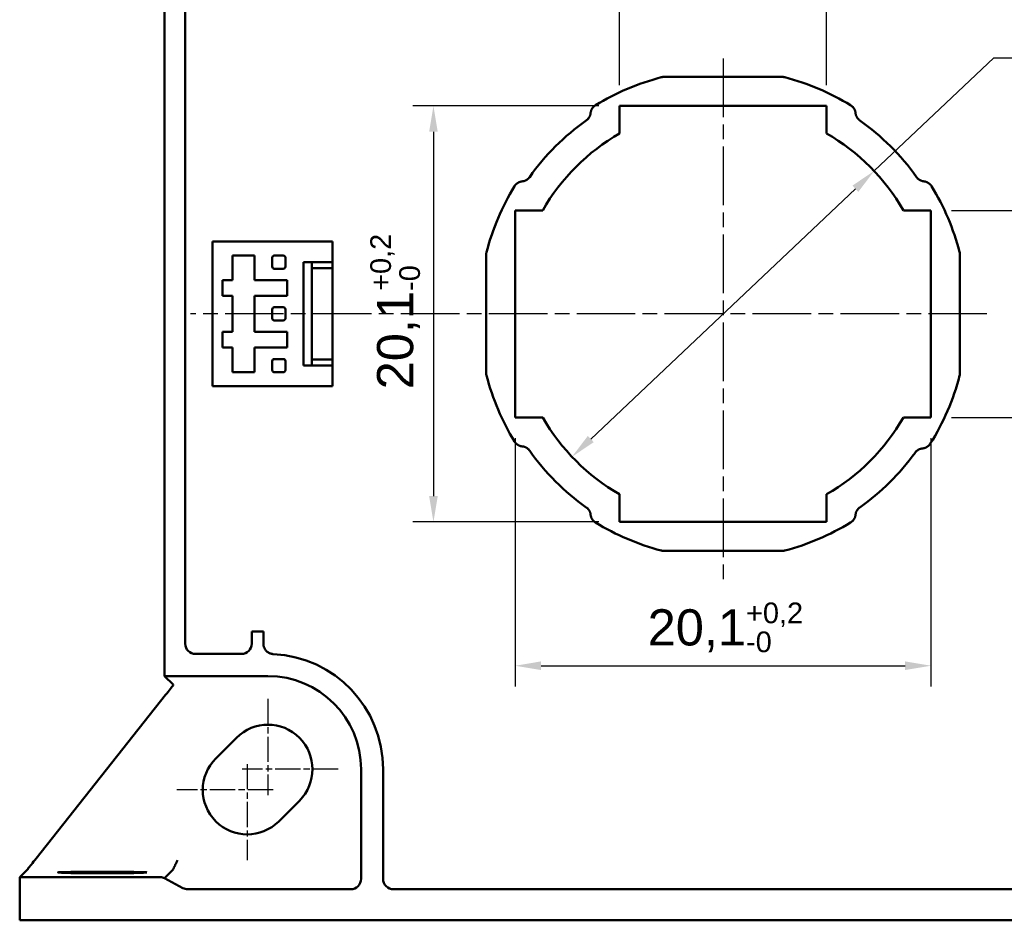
# Model space of a CAD drawing. Header units: millimetres. Extents: x 11 to 160, y 13 to 142.
# Tile 2 of 5: x 16 to 64, y 75 to 118. Entities that reach past the tile are written whole.
import ezdxf

# ---------------------------------------------------------------- set-up
doc = ezdxf.new("R2010")
doc.units = ezdxf.units.MM
doc.header["$LTSCALE"] = 0.5
doc.linetypes.add('CHAIN', pattern=[0.3543, 0.2362, -0.0295, 0.0591, -0.0295])
doc.linetypes.add('LONG_DASH_DOTTED', pattern=[0.3001, 0.2362, -0.0295, 0.0049, -0.0295])
for name, color, linetype, lineweight in [('Arêtes visibles(GABARIT)', 7, 'Continuous', 50), ('Cotes(GABARIT)', 7, 'Continuous', 25), ('Marque de centre(GABARIT)', 7, 'LONG_DASH_DOTTED', 25)]:
    doc.layers.add(name, color=color, linetype=linetype, lineweight=lineweight)
doc.styles.add('Courant-BSI', font='arial.ttf')
doc.dimstyles.new('MS-Relais', dxfattribs={"dimscale": 0.5, "dimtxt": 3.5, "dimasz": 2.5, "dimexe": 2, "dimexo": 2, "dimgap": 0.3, "dimtad": 1, "dimtoh": 1, "dimrnd": 1e-08, "dimtxsty": 'Courant-BSI', "dimcen": 0.09, "dimdle": 6, "dimclrd": 7, "dimclre": 7, "dimclrt": 7, "dimazin": 2, "dimtfac": 0.571429, "dimtmove": 0, "dimatfit": 3, "dimfxl": 1, "dimtolj": 1, "dimlwd": 25, "dimlwe": 25, "dimarcsym": 0})

# ---------------------------------------------------------------- blocks, each defined once
blk = doc.blocks.new('*D23')
at = {"layer": 'Cotes(GABARIT)', "color": 7, "linetype": 'Continuous', "lineweight": 25}
for p, q in [((57.713, 110.795), (63.491, 116.258)), ((63.491, 116.258), (64.741, 116.258)), ((44.016, 97.844), (56.805, 109.936))]:
    blk.add_line(p, q, dxfattribs=at)
at = {"layer": 'Cotes(GABARIT)', "color": 7, "linetype": 'Continuous'}
for points in [[(56.662, 110.088), (56.948, 109.785), (57.713, 110.795)], [(43.873, 97.996), (44.159, 97.693), (43.108, 96.986)]]:
    blk.add_solid(points, dxfattribs=at)
at = {"layer": 'Defpoints', "color": 0, "linetype": 'Continuous'}
for p in [(57.713, 110.795), (43.108, 96.986)]:
    blk.add_point(p, dxfattribs=at)
at = {"layer": 'Cotes(GABARIT)', "color": 7, "linetype": 'Continuous', "lineweight": 25, "insert": (64.891, 117.339), "char_height": 1.75, "attachment_point": 1, "style": 'Courant-BSI'}
blk.add_mtext('\\A1;∅20,1{\\H1.000000;±0,2}', dxfattribs=at)
blk = doc.blocks.new('*D24')
at = {"layer": 'Cotes(GABARIT)', "color": 7, "linetype": 'Continuous', "lineweight": 25}
for p, q in [((45.41, 114.94), (45.41, 120.94)), ((55.41, 114.94), (55.41, 120.94)), ((46.66, 119.94), (54.16, 119.94))]:
    blk.add_line(p, q, dxfattribs=at)
at = {"layer": 'Cotes(GABARIT)', "color": 7, "linetype": 'Continuous'}
for points in [[(46.66, 120.149), (46.66, 119.732), (45.41, 119.94)], [(54.16, 120.149), (54.16, 119.732), (55.41, 119.94)]]:
    blk.add_solid(points, dxfattribs=at)
at = {"layer": 'Defpoints', "color": 0, "linetype": 'Continuous'}
for p in [(55.41, 119.94), (45.41, 113.94), (55.41, 113.94)]:
    blk.add_point(p, dxfattribs=at)
at = {"layer": 'Cotes(GABARIT)', "color": 7, "linetype": 'Continuous', "lineweight": 25, "insert": (47.881, 122.677), "char_height": 1.75, "attachment_point": 1, "style": 'Courant-BSI'}
blk.add_mtext('\\A1;10{\\H1.000000;\\S+0,2^ -0;}', dxfattribs=at)
blk = doc.blocks.new('*D25')
at = {"layer": 'Cotes(GABARIT)', "color": 7, "linetype": 'Continuous', "lineweight": 25}
for p, q in [((61.46, 108.89), (68.732, 108.89)), ((67.732, 107.64), (67.732, 100.14)), ((61.46, 98.89), (68.732, 98.89))]:
    blk.add_line(p, q, dxfattribs=at)
at = {"layer": 'Cotes(GABARIT)', "color": 7, "linetype": 'Continuous'}
for points in [[(67.524, 107.64), (67.941, 107.64), (67.732, 108.89)], [(67.524, 100.14), (67.941, 100.14), (67.732, 98.89)]]:
    blk.add_solid(points, dxfattribs=at)
at = {"layer": 'Defpoints', "color": 0, "linetype": 'Continuous'}
for p in [(60.46, 108.89), (60.46, 98.89), (67.732, 98.89)]:
    blk.add_point(p, dxfattribs=at)
at = {"layer": 'Cotes(GABARIT)', "color": 7, "linetype": 'Continuous', "lineweight": 25, "insert": (65.627, 101.346), "char_height": 1.75, "attachment_point": 1, "rotation": 90, "style": 'Courant-BSI'}
blk.add_mtext('\\A1;10{\\H1.000000;±0,2}', dxfattribs=at)
blk = doc.blocks.new('*D26')
at = {"layer": 'Cotes(GABARIT)', "color": 7, "linetype": 'Continuous', "lineweight": 25}
for p, q in [((44.41, 113.94), (35.41, 113.94)), ((36.41, 112.69), (36.41, 95.09)), ((44.41, 93.84), (35.41, 93.84))]:
    blk.add_line(p, q, dxfattribs=at)
at = {"layer": 'Cotes(GABARIT)', "color": 7, "linetype": 'Continuous'}
for points in [[(36.202, 112.69), (36.619, 112.69), (36.41, 113.94)], [(36.202, 95.09), (36.619, 95.09), (36.41, 93.84)]]:
    blk.add_solid(points, dxfattribs=at)
at = {"layer": 'Defpoints', "color": 0, "linetype": 'Continuous'}
for p in [(45.41, 113.94), (36.41, 93.84), (45.41, 93.84)]:
    blk.add_point(p, dxfattribs=at)
at = {"layer": 'Cotes(GABARIT)', "color": 7, "linetype": 'Continuous', "lineweight": 25, "insert": (33.358, 100.244), "char_height": 1.75, "attachment_point": 1, "rotation": 90, "style": 'Courant-BSI'}
blk.add_mtext('\\A1;20,1{\\H1.000000;\\S+0,2^ -0;}', dxfattribs=at)
blk = doc.blocks.new('*D27')
at = {"layer": 'Cotes(GABARIT)', "color": 7, "linetype": 'Continuous', "lineweight": 25}
for p, q in [((40.36, 97.89), (40.36, 85.89)), ((60.46, 97.89), (60.46, 85.89)), ((41.61, 86.89), (59.21, 86.89))]:
    blk.add_line(p, q, dxfattribs=at)
at = {"layer": 'Cotes(GABARIT)', "color": 7, "linetype": 'Continuous'}
for points in [[(41.61, 87.099), (41.61, 86.682), (40.36, 86.89)], [(59.21, 87.099), (59.21, 86.682), (60.46, 86.89)]]:
    blk.add_solid(points, dxfattribs=at)
at = {"layer": 'Defpoints', "color": 0, "linetype": 'Continuous'}
for p in [(40.36, 98.89), (60.46, 98.89), (60.46, 86.89)]:
    blk.add_point(p, dxfattribs=at)
at = {"layer": 'Cotes(GABARIT)', "color": 7, "linetype": 'Continuous', "lineweight": 25, "insert": (46.764, 89.943), "char_height": 1.75, "attachment_point": 1, "style": 'Courant-BSI'}
blk.add_mtext('\\A1;20,1{\\H1.000000;\\S+0,2^ -0;}', dxfattribs=at)

msp = doc.modelspace()

# ---------------------------------------------------------------- linework, layer by layer
at = {"layer": 'Arêtes visibles(GABARIT)', "linetype": 'Continuous', "lineweight": 50}
for p, q in [((23.4105, 86.3904), (23.4105, 121.3904)), ((24.4106, 87.9576), (24.4106, 119.8231)), ((24.4106, 119.8231), (24.4106, 87.9576)), ((53.2688, 115.3406), (47.5521, 115.3406)), ((47.5521, 115.3406), (53.2688, 115.3406)), ((45.4105, 112.6083), (45.4105, 113.9404)), ((45.4105, 113.9404), (55.4105, 113.9404)), ((55.4105, 113.9404), (55.4105, 112.6083)), ((40.3605, 108.8904), (41.6925, 108.8904)), ((40.3605, 98.8904), (40.3605, 108.8904)), ((59.1284, 108.8904), (60.4605, 108.8904)), ((60.4605, 108.8904), (60.4605, 98.8904)), ((31.5336, 107.3904), (25.7336, 107.3904)), ((25.7336, 107.3904), (25.7336, 100.3904)), ((31.5336, 107.3904), (31.5336, 106.3904)), ((26.6922, 105.5154), (26.6922, 106.7079)), ((26.6922, 106.7079), (27.7678, 106.7079)), ((27.7678, 106.7079), (27.7678, 105.5154)), ((29.1511, 106.7079), (28.7161, 106.7079)), ((38.9603, 106.7487), (38.9603, 101.032)), ((38.9603, 101.032), (38.9603, 106.7487)), ((61.8607, 101.032), (61.8607, 106.7487)), ((61.8607, 106.7487), (61.8607, 101.032)), ((28.6161, 106.6079), (28.6161, 106.1729)), ((29.2511, 106.1729), (29.2511, 106.6079)), ((30.5336, 106.3904), (30.1336, 106.3904)), ((30.1336, 106.3904), (30.1336, 101.3904)), ((30.5336, 106.3904), (30.5336, 106.0992)), ((31.5336, 106.3904), (30.5336, 106.3904)), ((31.5336, 106.3904), (31.5336, 106.0992)), ((28.7161, 106.0729), (29.1511, 106.0729)), ((30.5336, 106.0992), (30.5336, 101.6815)), ((30.5336, 106.0992), (31.5336, 106.0992)), ((31.5336, 106.0992), (31.5336, 101.6815)), ((26.22, 105.5154), (26.6922, 105.5154)), ((26.22, 104.7654), (26.22, 105.5154)), ((27.7678, 105.5154), (29.3336, 105.5154)), ((29.3336, 104.7654), (29.3336, 105.5154)), ((26.6922, 104.7654), (26.22, 104.7654)), ((26.6922, 103.0154), (26.6922, 104.7654)), ((27.7678, 104.7654), (27.7678, 103.0154)), ((27.7678, 104.7654), (29.3336, 104.7654)), ((28.6161, 104.1079), (28.6161, 103.6729)), ((29.1511, 104.2079), (28.7161, 104.2079)), ((29.2511, 103.6729), (29.2511, 104.1079)), ((28.7161, 103.5729), (29.1511, 103.5729)), ((26.22, 103.0154), (26.6922, 103.0154)), ((26.22, 102.2654), (26.22, 103.0154)), ((27.7678, 103.0154), (29.3336, 103.0154)), ((29.3336, 102.2654), (29.3336, 103.0154)), ((26.6922, 102.2654), (26.22, 102.2654)), ((26.6922, 101.0729), (26.6922, 102.2654)), ((27.7678, 102.2654), (27.7678, 101.0729)), ((27.7678, 102.2654), (29.3336, 102.2654)), ((28.6161, 101.6079), (28.6161, 101.1729)), ((29.1511, 101.7079), (28.7161, 101.7079)), ((29.2511, 101.1729), (29.2511, 101.6079)), ((30.5336, 101.3904), (30.1336, 101.3904)), ((30.5336, 101.6815), (30.5336, 101.3904)), ((31.5336, 101.6815), (30.5336, 101.6815)), ((31.5336, 101.3904), (30.5336, 101.3904)), ((31.5336, 101.6815), (31.5336, 101.3904)), ((31.5336, 101.3904), (31.5336, 100.3904)), ((27.7678, 101.0729), (26.6922, 101.0729)), ((28.7161, 101.0729), (29.1511, 101.0729)), ((31.5336, 100.3904), (25.7336, 100.3904)), ((41.6925, 98.8904), (40.3605, 98.8904)), ((60.4605, 98.8904), (59.1284, 98.8904)), ((45.4105, 93.8404), (45.4105, 95.1724)), ((55.4105, 95.1724), (55.4105, 93.8404)), ((55.4105, 93.8404), (45.4105, 93.8404)), ((47.5521, 92.4401), (53.2688, 92.4401)), ((53.2688, 92.4401), (47.5521, 92.4401)), ((27.627, 87.9577), (27.627, 88.5413)), ((27.627, 88.5413), (28.1942, 88.5413)), ((27.627, 87.9577), (27.627, 88.5413)), ((27.627, 88.5413), (28.1942, 88.5413)), ((28.1942, 88.5413), (28.1942, 87.9511)), ((28.1942, 88.5413), (28.1942, 87.9511)), ((27.1271, 87.4577), (24.9105, 87.4577)), ((24.9105, 87.4577), (27.1271, 87.4577)), ((23.8226, 85.9783), (23.4105, 86.3904)), ((23.4105, 86.3904), (28.4105, 86.3904)), ((17.2084, 77.5817), (23.4644, 85.4783)), ((25.8902, 82.4106), (26.8902, 83.4106)), ((32.9105, 81.8904), (32.9105, 76.5903)), ((33.9778, 76.5903), (33.9778, 81.8904)), ((33.9778, 81.8904), (33.9778, 76.5903)), ((29.9307, 80.3701), (28.9307, 79.3701)), ((16.4105, 76.6697), (16.8226, 77.0818)), ((23.2163, 76.6697), (16.4105, 76.6697)), ((16.4105, 74.5904), (16.4105, 76.6697)), ((16.7845, 77.0467), (16.8246, 77.0973)), ((16.7875, 77.0467), (16.7845, 77.0467)), ((23.8226, 77.0426), (23.4105, 76.6304)), ((23.4105, 76.6304), (24.2994, 76.1504)), ((32.4105, 76.0904), (24.537, 76.0904)), ((66.3432, 76.0904), (34.4777, 76.0904)), ((34.4777, 76.0904), (66.3432, 76.0904)), ((84.4105, 74.5904), (16.4105, 74.5904))]:
    msp.add_line(p, q, dxfattribs=at)
at = {"layer": 'Arêtes visibles(GABARIT)', "linetype": 'Continuous', "lineweight": 50, "flags": 128}
for points in [[(47.4259, 115.3244), (47.431, 115.3257), (47.4362, 115.3269), (47.4414, 115.3281), (47.4466, 115.3293), (47.4518, 115.3304), (47.457, 115.3314), (47.4622, 115.3324), (47.4675, 115.3333), (47.4727, 115.3342), (47.478, 115.335), (47.4832, 115.3358), (47.4885, 115.3365), (47.4938, 115.3372), (47.4991, 115.3377), (47.5044, 115.3383), (47.5097, 115.3388), (47.515, 115.3392), (47.5203, 115.3396), (47.5256, 115.3399), (47.5309, 115.3401), (47.5362, 115.3403), (47.5415, 115.3405), (47.5468, 115.3405), (47.5521, 115.3406)], [(47.4259, 115.3244), (47.431, 115.3257), (47.4362, 115.3269), (47.4414, 115.3281), (47.4466, 115.3293), (47.4518, 115.3304), (47.457, 115.3314), (47.4622, 115.3324), (47.4675, 115.3333), (47.4727, 115.3342), (47.478, 115.335), (47.4832, 115.3358), (47.4885, 115.3365), (47.4938, 115.3371), (47.4991, 115.3377), (47.5044, 115.3383), (47.5097, 115.3387), (47.515, 115.3392), (47.5203, 115.3395), (47.5256, 115.3398), (47.5309, 115.3401), (47.5362, 115.3403), (47.5415, 115.3404), (47.5468, 115.3405), (47.5521, 115.3406)], [(53.2688, 115.3406), (53.2741, 115.3405), (53.2794, 115.3405), (53.2847, 115.3403), (53.29, 115.3401), (53.2954, 115.3399), (53.3007, 115.3396), (53.306, 115.3392), (53.3113, 115.3388), (53.3166, 115.3383), (53.3219, 115.3377), (53.3271, 115.3372), (53.3324, 115.3365), (53.3377, 115.3358), (53.343, 115.335), (53.3482, 115.3342), (53.3535, 115.3333), (53.3587, 115.3324), (53.3639, 115.3314), (53.3691, 115.3304), (53.3743, 115.3293), (53.3795, 115.3281), (53.3847, 115.3269), (53.3899, 115.3257), (53.395, 115.3244)], [(53.2688, 115.3406), (53.2741, 115.3405), (53.2794, 115.3404), (53.2847, 115.3403), (53.2901, 115.3401), (53.2954, 115.3398), (53.3007, 115.3395), (53.306, 115.3392), (53.3113, 115.3387), (53.3166, 115.3383), (53.3219, 115.3377), (53.3271, 115.3371), (53.3324, 115.3365), (53.3377, 115.3358), (53.343, 115.335), (53.3482, 115.3342), (53.3535, 115.3333), (53.3587, 115.3324), (53.3639, 115.3314), (53.3691, 115.3304), (53.3743, 115.3293), (53.3795, 115.3281), (53.3847, 115.3269), (53.3899, 115.3257), (53.395, 115.3244)], [(44.0076, 113.5958), (44.0099, 113.6148), (44.013, 113.6337), (44.0168, 113.6525), (44.0212, 113.671), (44.0264, 113.6894), (44.0323, 113.7076), (44.0389, 113.7255), (44.0461, 113.7432), (44.0541, 113.7606), (44.0627, 113.7777), (44.072, 113.7945), (44.0819, 113.8109), (44.0924, 113.8269), (44.1035, 113.8425), (44.1152, 113.8577), (44.1275, 113.8724), (44.1403, 113.8866), (44.1537, 113.9003), (44.1676, 113.9135), (44.182, 113.9262), (44.1968, 113.9383), (44.2121, 113.9498), (44.2279, 113.9607), (44.244, 113.971)], [(44.0076, 113.5958), (44.01, 113.6148), (44.0131, 113.6337), (44.017, 113.6525), (44.0216, 113.671), (44.0269, 113.6894), (44.0329, 113.7076), (44.0395, 113.7255), (44.0469, 113.7431), (44.0549, 113.7605), (44.0636, 113.7775), (44.0728, 113.7942), (44.0827, 113.8106), (44.0932, 113.8265), (44.1043, 113.8421), (44.1159, 113.8573), (44.1281, 113.872), (44.1409, 113.8862), (44.1541, 113.9), (44.1679, 113.9132), (44.1822, 113.926), (44.197, 113.9381), (44.2122, 113.9497), (44.2279, 113.9607), (44.244, 113.971)], [(56.5769, 113.971), (56.5931, 113.9607), (56.6088, 113.9498), (56.6241, 113.9383), (56.6389, 113.9262), (56.6532, 113.9136), (56.6671, 113.9005), (56.6804, 113.8868), (56.6932, 113.8726), (56.7055, 113.858), (56.7172, 113.8428), (56.7284, 113.8272), (56.7389, 113.8112), (56.7488, 113.7948), (56.7581, 113.778), (56.7667, 113.7609), (56.7746, 113.7435), (56.7819, 113.7258), (56.7885, 113.7078), (56.7945, 113.6896), (56.7997, 113.6711), (56.8041, 113.6525), (56.8079, 113.6338), (56.811, 113.6148), (56.8133, 113.5958)], [(56.5769, 113.971), (56.593, 113.9607), (56.6087, 113.9497), (56.624, 113.9381), (56.6387, 113.926), (56.653, 113.9132), (56.6668, 113.9), (56.6801, 113.8862), (56.6928, 113.872), (56.705, 113.8573), (56.7167, 113.8421), (56.7277, 113.8266), (56.7382, 113.8106), (56.7481, 113.7942), (56.7574, 113.7775), (56.766, 113.7605), (56.774, 113.7431), (56.7814, 113.7255), (56.7881, 113.7076), (56.7941, 113.6894), (56.7994, 113.671), (56.804, 113.6525), (56.8078, 113.6337), (56.8109, 113.6148), (56.8133, 113.5958)], [(43.799, 113.2389), (43.8133, 113.2495), (43.8273, 113.2605), (43.8408, 113.272), (43.8539, 113.2839), (43.8665, 113.2963), (43.8787, 113.3091), (43.8905, 113.3224), (43.9017, 113.3361), (43.9125, 113.3502), (43.9228, 113.3647), (43.9326, 113.3795), (43.9419, 113.3947), (43.9506, 113.4102), (43.9587, 113.426), (43.9663, 113.442), (43.9733, 113.4584), (43.9797, 113.4749), (43.9855, 113.4917), (43.9907, 113.5087), (43.9953, 113.5259), (43.9993, 113.5432), (44.0027, 113.5606), (44.0055, 113.5782), (44.0076, 113.5958)], [(43.799, 113.2389), (43.8133, 113.2495), (43.8272, 113.2606), (43.8407, 113.2721), (43.8538, 113.2841), (43.8664, 113.2966), (43.8785, 113.3096), (43.8902, 113.3229), (43.9014, 113.3366), (43.9122, 113.3508), (43.9224, 113.3653), (43.9321, 113.3801), (43.9413, 113.3953), (43.95, 113.4107), (43.9582, 113.4265), (43.9658, 113.4425), (43.9728, 113.4588), (43.9793, 113.4753), (43.9851, 113.492), (43.9904, 113.5089), (43.9951, 113.526), (43.9992, 113.5433), (44.0026, 113.5607), (44.0054, 113.5782), (44.0076, 113.5958)], [(56.8133, 113.5958), (56.8154, 113.5782), (56.8182, 113.5607), (56.8216, 113.5433), (56.8255, 113.5261), (56.8301, 113.5089), (56.8353, 113.492), (56.8412, 113.4752), (56.8476, 113.4586), (56.8546, 113.4423), (56.8621, 113.4262), (56.8703, 113.4104), (56.8789, 113.3949), (56.8882, 113.3797), (56.8979, 113.3649), (56.9082, 113.3504), (56.919, 113.3363), (56.9303, 113.3226), (56.9421, 113.3093), (56.9543, 113.2964), (56.967, 113.2839), (56.9801, 113.272), (56.9937, 113.2605), (57.0076, 113.2495), (57.0219, 113.2389)], [(56.8133, 113.5958), (56.8155, 113.5782), (56.8183, 113.5607), (56.8217, 113.5433), (56.8258, 113.5261), (56.8305, 113.509), (56.8358, 113.4921), (56.8417, 113.4754), (56.8481, 113.4589), (56.8552, 113.4426), (56.8627, 113.4266), (56.8709, 113.4108), (56.8796, 113.3953), (56.8888, 113.3802), (56.8985, 113.3653), (56.9088, 113.3508), (56.9195, 113.3367), (56.9307, 113.3229), (56.9424, 113.3096), (56.9546, 113.2967), (56.9672, 113.2842), (56.9802, 113.2721), (56.9937, 113.2606), (57.0076, 113.2495), (57.0219, 113.2389)], [(40.705, 110.2932), (40.7226, 110.2953), (40.7401, 110.2981), (40.7575, 110.3015), (40.7748, 110.3054), (40.7919, 110.31), (40.8088, 110.3152), (40.8256, 110.3211), (40.8422, 110.3275), (40.8586, 110.3345), (40.8746, 110.342), (40.8904, 110.3502), (40.9059, 110.3588), (40.9211, 110.3681), (40.9359, 110.3778), (40.9504, 110.3881), (40.9645, 110.3989), (40.9783, 110.4102), (40.9916, 110.422), (41.0044, 110.4342), (41.0169, 110.4469), (41.0288, 110.46), (41.0403, 110.4736), (41.0514, 110.4875), (41.0619, 110.5018)], [(40.705, 110.2932), (40.7226, 110.2954), (40.7401, 110.2982), (40.7575, 110.3016), (40.7747, 110.3057), (40.7918, 110.3104), (40.8087, 110.3157), (40.8254, 110.3216), (40.8419, 110.328), (40.8582, 110.335), (40.8743, 110.3426), (40.89, 110.3508), (40.9055, 110.3595), (40.9207, 110.3687), (40.9355, 110.3784), (40.95, 110.3886), (40.9641, 110.3994), (40.9779, 110.4106), (40.9912, 110.4223), (41.0042, 110.4345), (41.0167, 110.4471), (41.0287, 110.4601), (41.0403, 110.4736), (41.0513, 110.4875), (41.0619, 110.5018)], [(59.759, 110.5018), (59.7696, 110.4875), (59.7806, 110.4736), (59.7921, 110.4601), (59.804, 110.447), (59.8164, 110.4343), (59.8293, 110.4221), (59.8425, 110.4104), (59.8562, 110.3991), (59.8703, 110.3883), (59.8848, 110.378), (59.8996, 110.3682), (59.9148, 110.359), (59.9303, 110.3503), (59.9461, 110.3421), (59.9621, 110.3346), (59.9785, 110.3276), (59.995, 110.3212), (60.0118, 110.3153), (60.0288, 110.3101), (60.046, 110.3055), (60.0633, 110.3015), (60.0808, 110.2981), (60.0983, 110.2953), (60.1159, 110.2932)], [(59.759, 110.5018), (59.7696, 110.4875), (59.7807, 110.4736), (59.7922, 110.4601), (59.8042, 110.4471), (59.8167, 110.4345), (59.8297, 110.4223), (59.843, 110.4106), (59.8568, 110.3994), (59.8709, 110.3887), (59.8854, 110.3784), (59.9002, 110.3687), (59.9154, 110.3595), (59.9308, 110.3508), (59.9466, 110.3426), (59.9626, 110.3351), (59.9789, 110.328), (59.9954, 110.3216), (60.0121, 110.3157), (60.029, 110.3104), (60.0461, 110.3057), (60.0634, 110.3016), (60.0808, 110.2982), (60.0983, 110.2954), (60.1159, 110.2932)], [(40.3298, 110.0568), (40.3401, 110.073), (40.351, 110.0887), (40.3625, 110.104), (40.3746, 110.1188), (40.3872, 110.1331), (40.4003, 110.147), (40.414, 110.1603), (40.4282, 110.1731), (40.4429, 110.1854), (40.458, 110.1971), (40.4736, 110.2083), (40.4896, 110.2188), (40.506, 110.2287), (40.5228, 110.238), (40.5399, 110.2466), (40.5573, 110.2545), (40.575, 110.2618), (40.593, 110.2684), (40.6113, 110.2743), (40.6297, 110.2796), (40.6483, 110.284), (40.6671, 110.2878), (40.686, 110.2909), (40.705, 110.2932)], [(40.3298, 110.0568), (40.3402, 110.0729), (40.3511, 110.0886), (40.3627, 110.1039), (40.3749, 110.1186), (40.3876, 110.1329), (40.4008, 110.1467), (40.4146, 110.16), (40.4288, 110.1727), (40.4435, 110.1849), (40.4587, 110.1965), (40.4743, 110.2076), (40.4903, 110.2181), (40.5066, 110.228), (40.5233, 110.2373), (40.5404, 110.2459), (40.5577, 110.2539), (40.5754, 110.2613), (40.5933, 110.268), (40.6114, 110.274), (40.6298, 110.2793), (40.6483, 110.2839), (40.6671, 110.2877), (40.686, 110.2908), (40.705, 110.2932)], [(60.1159, 110.2932), (60.1349, 110.2909), (60.1538, 110.2878), (60.1726, 110.2841), (60.1912, 110.2796), (60.2095, 110.2744), (60.2277, 110.2685), (60.2456, 110.2619), (60.2633, 110.2547), (60.2807, 110.2467), (60.2978, 110.2381), (60.3146, 110.2289), (60.331, 110.219), (60.347, 110.2084), (60.3626, 110.1973), (60.3778, 110.1856), (60.3925, 110.1733), (60.4067, 110.1605), (60.4204, 110.1471), (60.4336, 110.1332), (60.4463, 110.1188), (60.4584, 110.104), (60.4699, 110.0887), (60.4808, 110.073), (60.4911, 110.0568)], [(60.1159, 110.2932), (60.1349, 110.2908), (60.1538, 110.2877), (60.1726, 110.2839), (60.1911, 110.2793), (60.2095, 110.274), (60.2277, 110.268), (60.2456, 110.2613), (60.2632, 110.2539), (60.2806, 110.2459), (60.2976, 110.2373), (60.3143, 110.228), (60.3307, 110.2181), (60.3467, 110.2076), (60.3622, 110.1966), (60.3774, 110.1849), (60.3921, 110.1727), (60.4063, 110.16), (60.4201, 110.1467), (60.4333, 110.1329), (60.4461, 110.1186), (60.4582, 110.1039), (60.4698, 110.0886), (60.4808, 110.0729), (60.4911, 110.0568)], [(38.9603, 106.7487), (38.9603, 106.754), (38.9604, 106.7593), (38.9605, 106.7646), (38.9607, 106.7699), (38.961, 106.7753), (38.9613, 106.7806), (38.9616, 106.7859), (38.9621, 106.7912), (38.9625, 106.7965), (38.9631, 106.8018), (38.9637, 106.807), (38.9643, 106.8123), (38.965, 106.8176), (38.9658, 106.8229), (38.9666, 106.8281), (38.9675, 106.8334), (38.9684, 106.8386), (38.9694, 106.8438), (38.9704, 106.849), (38.9715, 106.8542), (38.9727, 106.8594), (38.9739, 106.8646), (38.9751, 106.8698), (38.9765, 106.8749)], [(38.9603, 106.7487), (38.9603, 106.754), (38.9604, 106.7593), (38.9605, 106.7646), (38.9607, 106.7699), (38.961, 106.7753), (38.9613, 106.7806), (38.9617, 106.7859), (38.9621, 106.7912), (38.9626, 106.7965), (38.9631, 106.8018), (38.9637, 106.807), (38.9644, 106.8123), (38.9651, 106.8176), (38.9658, 106.8229), (38.9666, 106.8281), (38.9675, 106.8334), (38.9684, 106.8386), (38.9694, 106.8438), (38.9705, 106.849), (38.9715, 106.8542), (38.9727, 106.8594), (38.9739, 106.8646), (38.9751, 106.8698), (38.9765, 106.8749)], [(61.8445, 106.8749), (61.8458, 106.8698), (61.847, 106.8646), (61.8483, 106.8594), (61.8494, 106.8542), (61.8505, 106.849), (61.8515, 106.8438), (61.8525, 106.8386), (61.8535, 106.8334), (61.8543, 106.8281), (61.8551, 106.8229), (61.8559, 106.8176), (61.8566, 106.8123), (61.8573, 106.807), (61.8579, 106.8018), (61.8584, 106.7965), (61.8589, 106.7912), (61.8593, 106.7859), (61.8597, 106.7806), (61.86, 106.7753), (61.8602, 106.7699), (61.8604, 106.7646), (61.8606, 106.7593), (61.8606, 106.754), (61.8607, 106.7487)], [(61.8445, 106.8749), (61.8458, 106.8698), (61.847, 106.8646), (61.8482, 106.8594), (61.8494, 106.8542), (61.8505, 106.849), (61.8515, 106.8438), (61.8525, 106.8386), (61.8534, 106.8334), (61.8543, 106.8281), (61.8551, 106.8229), (61.8559, 106.8176), (61.8566, 106.8123), (61.8572, 106.807), (61.8578, 106.8018), (61.8584, 106.7965), (61.8588, 106.7912), (61.8593, 106.7859), (61.8596, 106.7806), (61.8599, 106.7753), (61.8602, 106.7699), (61.8604, 106.7646), (61.8606, 106.7593), (61.8606, 106.754), (61.8607, 106.7487)], [(38.9765, 100.9058), (38.9751, 100.9109), (38.9739, 100.9161), (38.9727, 100.9213), (38.9715, 100.9265), (38.9704, 100.9317), (38.9694, 100.9369), (38.9684, 100.9421), (38.9675, 100.9474), (38.9666, 100.9526), (38.9658, 100.9579), (38.965, 100.9631), (38.9643, 100.9684), (38.9637, 100.9737), (38.9631, 100.979), (38.9625, 100.9843), (38.9621, 100.9895), (38.9616, 100.9949), (38.9613, 101.0002), (38.961, 101.0055), (38.9607, 101.0108), (38.9605, 101.0161), (38.9604, 101.0214), (38.9603, 101.0267), (38.9603, 101.032)], [(38.9765, 100.9058), (38.9751, 100.9109), (38.9739, 100.9161), (38.9727, 100.9213), (38.9715, 100.9265), (38.9705, 100.9317), (38.9694, 100.9369), (38.9684, 100.9421), (38.9675, 100.9474), (38.9666, 100.9526), (38.9658, 100.9579), (38.9651, 100.9631), (38.9644, 100.9684), (38.9637, 100.9737), (38.9631, 100.979), (38.9626, 100.9843), (38.9621, 100.9895), (38.9617, 100.9948), (38.9613, 101.0002), (38.961, 101.0055), (38.9607, 101.0108), (38.9605, 101.0161), (38.9604, 101.0214), (38.9603, 101.0267), (38.9603, 101.032)], [(61.8607, 101.032), (61.8606, 101.0267), (61.8606, 101.0214), (61.8604, 101.0161), (61.8602, 101.0108), (61.86, 101.0055), (61.8597, 101.0002), (61.8593, 100.9949), (61.8589, 100.9895), (61.8584, 100.9843), (61.8579, 100.979), (61.8573, 100.9737), (61.8566, 100.9684), (61.8559, 100.9631), (61.8551, 100.9579), (61.8543, 100.9526), (61.8535, 100.9474), (61.8525, 100.9421), (61.8515, 100.9369), (61.8505, 100.9317), (61.8494, 100.9265), (61.8483, 100.9213), (61.847, 100.9161), (61.8458, 100.9109), (61.8445, 100.9058)], [(61.8607, 101.032), (61.8606, 101.0267), (61.8606, 101.0214), (61.8604, 101.0161), (61.8602, 101.0108), (61.8599, 101.0055), (61.8596, 101.0002), (61.8593, 100.9948), (61.8588, 100.9895), (61.8584, 100.9843), (61.8578, 100.979), (61.8572, 100.9737), (61.8566, 100.9684), (61.8559, 100.9631), (61.8551, 100.9579), (61.8543, 100.9526), (61.8534, 100.9474), (61.8525, 100.9421), (61.8515, 100.9369), (61.8505, 100.9317), (61.8494, 100.9265), (61.8482, 100.9213), (61.847, 100.9161), (61.8458, 100.9109), (61.8445, 100.9058)], [(40.705, 97.4875), (40.686, 97.4898), (40.6671, 97.4929), (40.6483, 97.4967), (40.6298, 97.5011), (40.6114, 97.5063), (40.5932, 97.5122), (40.5753, 97.5188), (40.5576, 97.526), (40.5402, 97.534), (40.5231, 97.5426), (40.5063, 97.5519), (40.4899, 97.5618), (40.4739, 97.5723), (40.4583, 97.5834), (40.4432, 97.5951), (40.4285, 97.6074), (40.4142, 97.6202), (40.4005, 97.6336), (40.3873, 97.6475), (40.3747, 97.6619), (40.3626, 97.6767), (40.3511, 97.692), (40.3401, 97.7078), (40.3298, 97.7239)], [(40.705, 97.4875), (40.686, 97.4899), (40.6671, 97.493), (40.6483, 97.4969), (40.6298, 97.5015), (40.6114, 97.5068), (40.5933, 97.5128), (40.5754, 97.5194), (40.5577, 97.5268), (40.5404, 97.5348), (40.5233, 97.5434), (40.5066, 97.5527), (40.4903, 97.5626), (40.4743, 97.5731), (40.4587, 97.5842), (40.4435, 97.5958), (40.4288, 97.608), (40.4146, 97.6208), (40.4008, 97.634), (40.3876, 97.6478), (40.3749, 97.6621), (40.3627, 97.6769), (40.3511, 97.6921), (40.3402, 97.7078), (40.3298, 97.7239)], [(60.4271, 97.6205), (60.4166, 97.6045), (60.4056, 97.5889), (60.3939, 97.5737), (60.3817, 97.559), (60.369, 97.5448), (60.3557, 97.5311), (60.3419, 97.5179), (60.3276, 97.5052), (60.3128, 97.4931), (60.2975, 97.4815), (60.2818, 97.4705), (60.2657, 97.4602), (60.2492, 97.4505), (60.2323, 97.4414), (60.2151, 97.4329), (60.1976, 97.4251), (60.1798, 97.418), (60.1618, 97.4116), (60.1435, 97.4059), (60.125, 97.4009), (60.1063, 97.3966), (60.0875, 97.393), (60.0686, 97.3901), (60.0495, 97.388)], [(60.4271, 97.6205), (60.4166, 97.6045), (60.4055, 97.5889), (60.3938, 97.5738), (60.3814, 97.5592), (60.3686, 97.545), (60.3552, 97.5314), (60.3413, 97.5182), (60.3269, 97.5056), (60.3121, 97.4936), (60.2968, 97.4821), (60.2811, 97.4712), (60.265, 97.4609), (60.2486, 97.4512), (60.2318, 97.4421), (60.2147, 97.4336), (60.1972, 97.4258), (60.1795, 97.4186), (60.1615, 97.4121), (60.1433, 97.4063), (60.1249, 97.4012), (60.1063, 97.3968), (60.0875, 97.3931), (60.0686, 97.3902), (60.0495, 97.388)], [(41.0619, 97.2789), (41.0514, 97.2932), (41.0404, 97.3072), (41.0289, 97.3207), (41.0169, 97.3338), (41.0045, 97.3464), (40.9917, 97.3586), (40.9784, 97.3704), (40.9647, 97.3816), (40.9506, 97.3924), (40.9362, 97.4027), (40.9213, 97.4125), (40.9061, 97.4218), (40.8906, 97.4305), (40.8748, 97.4386), (40.8588, 97.4462), (40.8425, 97.4532), (40.8259, 97.4596), (40.8091, 97.4654), (40.7921, 97.4706), (40.7749, 97.4752), (40.7576, 97.4792), (40.7402, 97.4826), (40.7226, 97.4854), (40.705, 97.4875)], [(41.0619, 97.2789), (41.0513, 97.2932), (41.0403, 97.3071), (41.0287, 97.3206), (41.0167, 97.3337), (41.0042, 97.3463), (40.9913, 97.3584), (40.9779, 97.3701), (40.9642, 97.3813), (40.95, 97.3921), (40.9356, 97.4023), (40.9207, 97.412), (40.9056, 97.4212), (40.8901, 97.4299), (40.8743, 97.4381), (40.8583, 97.4457), (40.842, 97.4527), (40.8255, 97.4592), (40.8088, 97.465), (40.7919, 97.4703), (40.7748, 97.475), (40.7575, 97.4791), (40.7401, 97.4825), (40.7226, 97.4853), (40.705, 97.4875)], [(60.0495, 97.388), (60.0319, 97.386), (60.0144, 97.3835), (59.997, 97.3803), (59.9797, 97.3765), (59.9625, 97.3721), (59.9455, 97.367), (59.9287, 97.3614), (59.912, 97.3552), (59.8956, 97.3483), (59.8794, 97.3409), (59.8635, 97.333), (59.848, 97.3244), (59.8327, 97.3154), (59.8178, 97.3058), (59.8032, 97.2956), (59.7889, 97.285), (59.7751, 97.2738), (59.7617, 97.2622), (59.7487, 97.2501), (59.7361, 97.2375), (59.724, 97.2245), (59.7124, 97.2111), (59.7012, 97.1973), (59.6905, 97.1831)], [(60.0495, 97.388), (60.0319, 97.386), (60.0144, 97.3834), (59.997, 97.3801), (59.9797, 97.3762), (59.9625, 97.3717), (59.9456, 97.3666), (59.9288, 97.3609), (59.9122, 97.3546), (59.8959, 97.3477), (59.8798, 97.3403), (59.8639, 97.3323), (59.8484, 97.3238), (59.8331, 97.3147), (59.8182, 97.3052), (59.8036, 97.2951), (59.7893, 97.2845), (59.7755, 97.2734), (59.762, 97.2619), (59.7489, 97.2498), (59.7363, 97.2374), (59.7241, 97.2244), (59.7124, 97.2111), (59.7012, 97.1973), (59.6905, 97.1831)], [(44.0076, 94.1849), (44.0055, 94.2025), (44.0027, 94.22), (43.9994, 94.2374), (43.9954, 94.2547), (43.9908, 94.2718), (43.9856, 94.2887), (43.9798, 94.3055), (43.9734, 94.3221), (43.9664, 94.3385), (43.9588, 94.3545), (43.9507, 94.3703), (43.942, 94.3858), (43.9328, 94.401), (43.923, 94.4158), (43.9127, 94.4303), (43.9019, 94.4444), (43.8906, 94.4582), (43.8788, 94.4715), (43.8666, 94.4843), (43.8539, 94.4968), (43.8408, 94.5087), (43.8273, 94.5202), (43.8133, 94.5313), (43.799, 94.5418)], [(44.0076, 94.1849), (44.0055, 94.2025), (44.0026, 94.22), (43.9992, 94.2374), (43.9951, 94.2546), (43.9904, 94.2717), (43.9852, 94.2886), (43.9793, 94.3053), (43.9728, 94.3218), (43.9658, 94.3381), (43.9582, 94.3542), (43.95, 94.3699), (43.9414, 94.3854), (43.9321, 94.4006), (43.9224, 94.4154), (43.9122, 94.4299), (43.9014, 94.444), (43.8902, 94.4578), (43.8785, 94.4711), (43.8664, 94.4841), (43.8538, 94.4966), (43.8407, 94.5086), (43.8272, 94.5202), (43.8133, 94.5312), (43.799, 94.5418)], [(57.0219, 94.5418), (57.0076, 94.5313), (56.9937, 94.5203), (56.9802, 94.5088), (56.9671, 94.4968), (56.9544, 94.4844), (56.9422, 94.4716), (56.9305, 94.4583), (56.9192, 94.4446), (56.9084, 94.4305), (56.8981, 94.4161), (56.8883, 94.4012), (56.8791, 94.386), (56.8704, 94.3705), (56.8622, 94.3547), (56.8547, 94.3387), (56.8477, 94.3224), (56.8413, 94.3058), (56.8354, 94.289), (56.8302, 94.272), (56.8256, 94.2548), (56.8216, 94.2375), (56.8182, 94.2201), (56.8154, 94.2025), (56.8133, 94.1849)], [(57.0219, 94.5418), (57.0076, 94.5312), (56.9937, 94.5202), (56.9802, 94.5086), (56.9672, 94.4966), (56.9546, 94.4841), (56.9424, 94.4712), (56.9307, 94.4578), (56.9195, 94.4441), (56.9088, 94.4299), (56.8985, 94.4155), (56.8888, 94.4006), (56.8796, 94.3855), (56.8709, 94.37), (56.8628, 94.3542), (56.8552, 94.3382), (56.8481, 94.3219), (56.8417, 94.3054), (56.8358, 94.2887), (56.8305, 94.2718), (56.8258, 94.2547), (56.8217, 94.2374), (56.8183, 94.22), (56.8155, 94.2025), (56.8133, 94.1849)], [(44.244, 93.8097), (44.2279, 93.82), (44.2121, 93.8309), (44.1969, 93.8424), (44.182, 93.8545), (44.1677, 93.8671), (44.1539, 93.8802), (44.1405, 93.8939), (44.1277, 93.9081), (44.1154, 93.9228), (44.1037, 93.9379), (44.0926, 93.9535), (44.082, 93.9695), (44.0721, 93.9859), (44.0629, 94.0027), (44.0542, 94.0198), (44.0463, 94.0372), (44.039, 94.0549), (44.0324, 94.0729), (44.0265, 94.0912), (44.0213, 94.1096), (44.0168, 94.1282), (44.013, 94.147), (44.0099, 94.1659), (44.0076, 94.1849)], [(44.244, 93.8097), (44.2279, 93.8201), (44.2122, 93.831), (44.197, 93.8426), (44.1822, 93.8548), (44.1679, 93.8675), (44.1541, 93.8807), (44.1409, 93.8945), (44.1281, 93.9087), (44.1159, 93.9234), (44.1043, 93.9386), (44.0932, 93.9542), (44.0827, 93.9701), (44.0728, 93.9865), (44.0636, 94.0032), (44.0549, 94.0203), (44.0469, 94.0376), (44.0395, 94.0553), (44.0329, 94.0732), (44.0269, 94.0913), (44.0216, 94.1097), (44.017, 94.1282), (44.0131, 94.147), (44.01, 94.1659), (44.0076, 94.1849)], [(56.8133, 94.1849), (56.811, 94.1659), (56.8079, 94.147), (56.8042, 94.1282), (56.7997, 94.1097), (56.7945, 94.0913), (56.7886, 94.0731), (56.782, 94.0552), (56.7748, 94.0375), (56.7668, 94.0201), (56.7582, 94.003), (56.749, 93.9862), (56.7391, 93.9698), (56.7286, 93.9538), (56.7174, 93.9382), (56.7057, 93.923), (56.6935, 93.9083), (56.6806, 93.8941), (56.6672, 93.8804), (56.6533, 93.8672), (56.6389, 93.8545), (56.6241, 93.8425), (56.6088, 93.831), (56.5931, 93.82), (56.5769, 93.8097)], [(56.8133, 94.1849), (56.8109, 94.1659), (56.8078, 94.147), (56.804, 94.1282), (56.7994, 94.1097), (56.7941, 94.0913), (56.7881, 94.0732), (56.7814, 94.0553), (56.774, 94.0376), (56.766, 94.0203), (56.7574, 94.0032), (56.7481, 93.9865), (56.7382, 93.9702), (56.7277, 93.9542), (56.7167, 93.9386), (56.705, 93.9234), (56.6928, 93.9087), (56.6801, 93.8945), (56.6668, 93.8807), (56.653, 93.8675), (56.6387, 93.8548), (56.624, 93.8426), (56.6087, 93.831), (56.593, 93.8201), (56.5769, 93.8097)], [(47.5521, 92.4401), (47.5468, 92.4402), (47.5415, 92.4403), (47.5362, 92.4404), (47.5309, 92.4406), (47.5256, 92.4409), (47.5203, 92.4412), (47.515, 92.4415), (47.5097, 92.442), (47.5044, 92.4424), (47.4991, 92.443), (47.4938, 92.4436), (47.4885, 92.4442), (47.4832, 92.4449), (47.478, 92.4457), (47.4727, 92.4465), (47.4675, 92.4474), (47.4622, 92.4483), (47.457, 92.4493), (47.4518, 92.4503), (47.4466, 92.4514), (47.4414, 92.4526), (47.4362, 92.4538), (47.431, 92.455), (47.4259, 92.4564)], [(47.5521, 92.4401), (47.5468, 92.4402), (47.5415, 92.4403), (47.5362, 92.4404), (47.5309, 92.4406), (47.5256, 92.4409), (47.5203, 92.4412), (47.515, 92.4416), (47.5097, 92.442), (47.5044, 92.4425), (47.4991, 92.443), (47.4938, 92.4436), (47.4885, 92.4443), (47.4832, 92.445), (47.478, 92.4457), (47.4727, 92.4465), (47.4675, 92.4474), (47.4622, 92.4483), (47.457, 92.4493), (47.4518, 92.4503), (47.4466, 92.4514), (47.4414, 92.4526), (47.4362, 92.4538), (47.431, 92.455), (47.4259, 92.4564)], [(53.395, 92.4564), (53.3899, 92.455), (53.3847, 92.4538), (53.3795, 92.4526), (53.3743, 92.4514), (53.3691, 92.4503), (53.3639, 92.4493), (53.3587, 92.4483), (53.3535, 92.4474), (53.3482, 92.4465), (53.343, 92.4457), (53.3377, 92.4449), (53.3324, 92.4442), (53.3271, 92.4436), (53.3219, 92.443), (53.3166, 92.4424), (53.3113, 92.442), (53.306, 92.4415), (53.3007, 92.4412), (53.2954, 92.4409), (53.29, 92.4406), (53.2847, 92.4404), (53.2794, 92.4403), (53.2741, 92.4402), (53.2688, 92.4401)], [(53.395, 92.4564), (53.3899, 92.455), (53.3847, 92.4538), (53.3795, 92.4526), (53.3743, 92.4514), (53.3691, 92.4503), (53.3639, 92.4493), (53.3587, 92.4483), (53.3535, 92.4474), (53.3482, 92.4465), (53.343, 92.4457), (53.3377, 92.445), (53.3324, 92.4443), (53.3271, 92.4436), (53.3219, 92.443), (53.3166, 92.4425), (53.3113, 92.442), (53.306, 92.4416), (53.3007, 92.4412), (53.2954, 92.4409), (53.2901, 92.4406), (53.2847, 92.4404), (53.2794, 92.4403), (53.2741, 92.4402), (53.2688, 92.4401)], [(28.1942, 87.9511), (28.1952, 87.9193), (28.1982, 87.8877), (28.2032, 87.8564), (28.2102, 87.8255), (28.2191, 87.795), (28.23, 87.7652), (28.2428, 87.736), (28.2573, 87.7078), (28.2736, 87.6806), (28.2916, 87.6545), (28.3112, 87.6296), (28.3324, 87.6059), (28.3551, 87.5836), (28.3791, 87.5628), (28.4043, 87.5437), (28.4307, 87.5261), (28.4582, 87.5103), (28.4866, 87.4962), (28.516, 87.4839), (28.546, 87.4735), (28.5766, 87.4651), (28.6076, 87.4586), (28.6391, 87.4541), (28.6708, 87.4516)], [(28.1942, 87.9511), (28.1952, 87.9193), (28.1982, 87.8877), (28.2032, 87.8564), (28.2102, 87.8255), (28.2191, 87.795), (28.23, 87.7652), (28.2428, 87.736), (28.2573, 87.7078), (28.2736, 87.6806), (28.2916, 87.6545), (28.3112, 87.6296), (28.3324, 87.6059), (28.3551, 87.5836), (28.3791, 87.5628), (28.4043, 87.5437), (28.4307, 87.5261), (28.4582, 87.5103), (28.4866, 87.4962), (28.516, 87.4839), (28.546, 87.4735), (28.5766, 87.4651), (28.6076, 87.4586), (28.6391, 87.4541), (28.6708, 87.4516)], [(24.0426, 77.4919), (24.0282, 77.463), (24.014, 77.4342), (23.9999, 77.4057), (23.986, 77.3776), (23.9723, 77.3499), (23.9589, 77.3227), (23.9459, 77.2962), (23.9333, 77.2706), (23.9212, 77.2459), (23.9096, 77.2223), (23.8986, 77.1997), (23.8882, 77.1783), (23.8784, 77.1581), (23.8693, 77.1394), (23.861, 77.1222), (23.8534, 77.1065), (23.8466, 77.0924), (23.8406, 77.0799), (23.8354, 77.0692), (23.8311, 77.0602), (23.8276, 77.0531), (23.8251, 77.0477), (23.8234, 77.0442), (23.8226, 77.0426)]]:
    msp.add_lwpolyline(points, dxfattribs=at)
at = {"layer": 'Arêtes visibles(GABARIT)', "linetype": 'Continuous', "lineweight": 50}
for centre, radius, start, end in [((50.4105, 103.8904), 11.8171, 104.62929, 121.45457), ((50.4105, 103.8904), 11.8171, 104.62929, 121.45457), ((50.4105, 103.8904), 11.8171, 58.54543, 75.37071), ((50.4105, 103.8904), 11.8171, 58.54543, 75.37071), ((50.4105, 103.8904), 11.4502, 125.26863, 144.73137), ((50.4105, 103.8904), 11.4502, 125.26863, 144.73137), ((50.4105, 103.8904), 11.4502, 35.26863, 54.73137), ((50.4105, 103.8904), 11.4502, 35.26863, 54.73137), ((50.4105, 103.8904), 10.05, 119.83556, 150.16444), ((50.4105, 103.8904), 10.05, 29.83556, 60.16444), ((50.4105, 103.8904), 11.8171, 148.54543, 165.37071), ((50.4105, 103.8904), 11.8171, 148.54543, 165.37071), ((50.4105, 103.8904), 11.8171, 14.62929, 31.45457), ((50.4105, 103.8904), 11.8171, 14.62929, 31.45457), ((28.7161, 106.6079), 0.1, 90, 180), ((29.1511, 106.6079), 0.1, 0, 90), ((28.7161, 106.1729), 0.1, 180, 270), ((29.1511, 106.1729), 0.1, 270, 0), ((28.7161, 104.1079), 0.1, 90, 180), ((29.1511, 104.1079), 0.1, 0, 90), ((28.7161, 103.6729), 0.1, 180, 270), ((29.1511, 103.6729), 0.1, 270, 0), ((28.7161, 101.6079), 0.1, 90, 180), ((29.1511, 101.6079), 0.1, 0, 90), ((28.7161, 101.1729), 0.1, 180, 270), ((29.1511, 101.1729), 0.1, 270, 0), ((50.4105, 103.8904), 11.8171, 194.62929, 211.45457), ((50.4105, 103.8904), 11.8171, 194.62929, 211.45457), ((50.4105, 103.8904), 11.8171, 327.95594, 345.37071), ((50.4105, 103.8904), 11.8171, 327.95594, 345.37071), ((50.4105, 103.8904), 10.05, 209.83556, 240.16444), ((50.4105, 103.8904), 10.05, 299.83556, 330.16444), ((50.4105, 103.8904), 11.4502, 215.26863, 234.73137), ((50.4105, 103.8904), 11.4502, 215.26863, 234.73137), ((50.4105, 103.8904), 11.4502, 305.26863, 324.14188), ((50.4105, 103.8904), 11.4502, 305.26863, 324.14188), ((50.4105, 103.8904), 11.8171, 238.54543, 255.37071), ((50.4105, 103.8904), 11.8171, 238.54543, 255.37071), ((50.4105, 103.8904), 11.8171, 284.62929, 301.45457), ((50.4105, 103.8904), 11.8171, 284.62929, 301.45457), ((28.4105, 81.8904), 5.5673, 0, 87.32022), ((28.4105, 81.8904), 5.5673, 0, 87.32022), ((28.4105, 81.8904), 4.5, 0, 90), ((28.4105, 81.8904), 2.15, 315, 135), ((27.4105, 80.8904), 2.15, 135, 315)]:
    msp.add_arc(centre, radius, start, end, dxfattribs=at)
for centre, major_axis, ratio, start_param, end_param in [((24.9107, 87.9578), (-0.3537, -0.3537), 0.9996955, 5.4979394, 7.0684312), ((24.9107, 87.9578), (-0.3537, -0.3537), 0.9996955, 5.4979394, 7.0684312), ((27.127, 87.9578), (0.2236, -0.4473), 0.9998096, 5.8196443, 7.3902883), ((27.127, 87.9578), (0.2236, -0.4473), 0.9998096, 5.8196443, 7.3902883), ((23.4533, 85.4783), (0.3962, 0.5), 0.0136801, 4.7232298, 5.9166682), ((23.8224, 85.4783), (0, -0.5), 0.0174551, 2.7642347, 3.1241394), ((17.1972, 77.5817), (-0.3962, -0.5), 0.0136801, 0.3342115, 1.5816372), ((16.8224, 77.5817), (0, -0.5), 0.0174551, 0.0174533, 0.3233706), ((23.2161, 76.1696), (0.3537, 0.3537), 0.9996955, 0.3864019, 0.7852459), ((32.4104, 76.5904), (0.3537, -0.3537), 0.9996955, 5.4979394, 7.0684312), ((34.4779, 76.5904), (-0.3537, -0.3537), 0.9996955, 5.4979394, 7.0684312), ((34.4779, 76.5904), (-0.3537, -0.3537), 0.9996955, 5.4979394, 7.0684312), ((24.5371, 76.5904), (-0.3537, -0.3537), 0.9996955, 0.2901814, 0.7852459)]:
    msp.add_ellipse(centre, major_axis=major_axis, ratio=ratio, start_param=start_param, end_param=end_param, dxfattribs=at)
msp.add_ellipse((20.4105, 76.9018), major_axis=(2.15, 0), ratio=0.0174551, dxfattribs=at)
at = {"layer": 'Marque de centre(GABARIT)', "linetype": 'CHAIN', "ltscale": 23.990969}
for p, q in [((50.4105, 116.2264), (50.4105, 90.9364)), ((63.1681, 103.8904), (24.6738, 103.8904))]:
    msp.add_line(p, q, dxfattribs=at)
at = {"layer": 'Marque de centre(GABARIT)', "linetype": 'CHAIN', "ltscale": 10.334129}
for p, q in [((28.4105, 85.2904), (28.4105, 80.6404)), ((31.8105, 81.8904), (27.1605, 81.8904)), ((27.4105, 82.1404), (27.4105, 77.4904)), ((28.6605, 80.8904), (24.0105, 80.8904))]:
    msp.add_line(p, q, dxfattribs=at)

# ---------------------------------------------------------------- dimensions: what is measured, and where the dimension line sits
at = {"layer": 'Cotes(GABARIT)', "color": 7, "linetype": 'Continuous', "lineweight": 25}
for base, p1, p2, angle, override, picture, middle in [((55.4105, 119.9404), (45.4105, 113.9404), (55.4105, 113.9404), 180, {"dimgap": 0.3, "dimtoh": 0, "dimdec": 2, "dimtol": 1, "dimlim": 0, "dimtp": 0.2, "dimtm": 1e-09, "dimtdec": 2, "dimtofl": 0, "dimatfit": 1}, '*D24', (50.4105, 119.9404)), ((36.4105, 93.8404), (45.4105, 113.9404), (45.4105, 93.8404), 270, {"dimgap": 0.3, "dimtoh": 0, "dimdec": 2, "dimtol": 1, "dimlim": 0, "dimtp": 0.2, "dimtm": 1e-09, "dimtdec": 2, "dimtofl": 0, "dimatfit": 1}, '*D26', (36.4105, 103.8904)), ((67.7325, 98.8904), (60.4605, 108.8904), (60.4605, 98.8904), 90, {"dimgap": 0.3, "dimtoh": 0, "dimdec": 2, "dimtol": 1, "dimlim": 0, "dimtp": 0.2, "dimtm": 0.2, "dimtdec": 2, "dimtofl": 0, "dimatfit": 1}, '*D25', (67.7325, 103.8904))]:
    dim = msp.add_linear_dim(base=base, p1=p1, p2=p2, angle=angle, dimstyle='MS-Relais', override=override, dxfattribs=at)
    dim.commit()
    dim.dimension.update_dxf_attribs({"geometry": picture, "text_midpoint": middle, "dimtype": 160})
dim = msp.add_diameter_dim_2p(p1=(43.108, 96.9855), p2=(57.7129, 110.7952), dimstyle='MS-Relais', override={"dimgap": 0.3, "dimtad": 0, "dimtih": 1, "dimdec": 2, "dimlfac": 1, "dimtol": 1, "dimlim": 0, "dimtp": 0.2, "dimtm": 0.2, "dimtdec": 2, "dimatfit": 2}, dxfattribs=at)
dim.commit()
dim.dimension.update_dxf_attribs({"geometry": '*D23', "text_midpoint": (69.4885, 116.2582), "dimtype": 163})
dim = msp.add_linear_dim(base=(60.4605, 86.8904), p1=(40.3605, 98.8904), p2=(60.4605, 98.8904), dimstyle='MS-Relais', override={"dimgap": 0.3, "dimtoh": 0, "dimdec": 2, "dimtol": 1, "dimlim": 0, "dimtp": 0.2, "dimtm": 1e-09, "dimtdec": 2, "dimtofl": 0, "dimatfit": 1}, dxfattribs=at)
dim.commit()
dim.dimension.update_dxf_attribs({"geometry": '*D27', "text_midpoint": (50.4105, 86.8904), "dimtype": 160})

doc.saveas('drawing.dxf')
